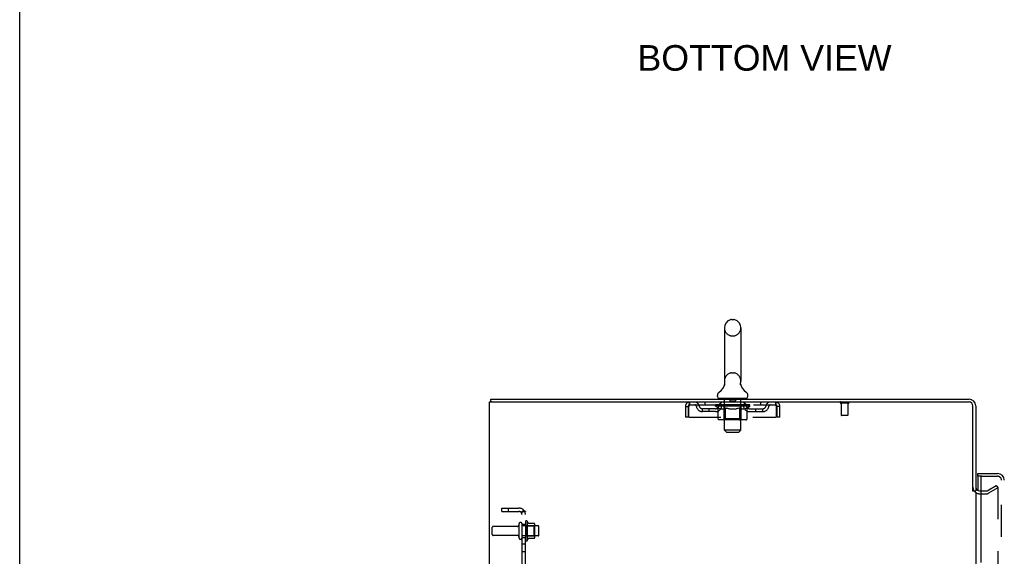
# Model space of a CAD drawing. Header units: inches. Extents: x 0 to 215, y 0 to 139.
# Tile 11 of 21: x 0 to 36, y 91 to 111. Entities that reach past the tile are written whole.
import ezdxf

# ---------------------------------------------------------------- set-up
doc = ezdxf.new("R2010")
doc.units = ezdxf.units.IN
doc.header["$LTSCALE"] = 11.804375
doc.header["$MEASUREMENT"] = 0
doc.linetypes.add('HIDDEN', pattern=[0.2, 0.1, -0.1])
doc.layers.get('0').update_dxf_attribs({"linetype": 'CONTINUOUS'})
for name, color, linetype in [('DEFAULT_2', 8, 'HIDDEN'), ('DIMENSIONS', 7, 'CONTINUOUS'), ('DOOR_ASSEMBLY', 7, 'CONTINUOUS'), ('SUBPANEL', 7, 'CONTINUOUS')]:
    doc.layers.add(name, color=color, linetype=linetype)
doc.styles.get("Standard").update_dxf_attribs({"font": 'arial.ttf'})

msp = doc.modelspace()

# ---------------------------------------------------------------- linework, layer by layer
at = {"color": 7, "linetype": 'Continuous'}
for p, q in [((0, 0), (0, 138.875)), ((26.347, 99.631), (26.434, 99.631)), ((26.085, 99.331), (26.085, 97.356)), ((26.697, 99.331), (26.697, 97.356)), ((26.091, 97.212), (26.089, 97.208)), ((26.685, 97.266), (26.686, 97.272)), ((26.685, 97.261), (26.685, 97.267)), ((26.685, 97.257), (26.685, 97.262)), ((26.685, 97.252), (26.685, 97.257)), ((26.685, 97.247), (26.685, 97.252)), ((26.685, 97.242), (26.685, 97.247)), ((26.686, 97.237), (26.685, 97.242)), ((26.686, 97.271), (26.687, 97.276)), ((26.686, 97.232), (26.686, 97.237)), ((26.687, 97.227), (26.686, 97.232)), ((26.687, 97.276), (26.688, 97.281)), ((26.688, 97.222), (26.687, 97.227)), ((26.688, 97.281), (26.689, 97.286)), ((26.689, 97.218), (26.688, 97.222)), ((17.443, 96.581), (17.443, 96.685)), ((25.828, 96.784), (25.828, 96.823)), ((25.891, 96.715), (25.891, 96.685)), ((26.891, 96.715), (25.891, 96.715)), ((26.891, 96.715), (26.891, 96.685)), ((26.953, 96.784), (26.953, 96.823)), ((17.481, 96.581), (17.447, 96.581)), ((35.287, 93.289), (35.391, 93.289))]:
    msp.add_line(p, q, dxfattribs=at)
at = {"color": 3, "linetype": 'Continuous'}
for p, q in [((17.443, 96.685), (35.144, 96.685)), ((17.391, 10.789), (17.391, 96.581)), ((17.391, 96.581), (17.447, 96.581)), ((17.481, 96.581), (35.144, 96.581)), ((35.287, 93.278), (35.287, 96.439)), ((35.391, 96.439), (35.391, 93.289)), ((35.391, 93.237), (35.391, 14.133)), ((35.533, 93.289), (35.595, 93.289))]:
    msp.add_line(p, q, dxfattribs=at)
at = {"color": 7, "linetype": 'Continuous'}
msp.add_lwpolyline([(26.093, 97.286), (26.094, 97.281), (26.095, 97.277), (26.095, 97.272), (26.096, 97.267), (26.096, 97.262), (26.096, 97.257), (26.097, 97.252), (26.096, 97.247), (26.096, 97.242), (26.096, 97.237), (26.095, 97.232), (26.094, 97.227), (26.093, 97.222), (26.092, 97.217), (26.091, 97.212)], dxfattribs=at)
for centre, radius, start, end in [((26.391, 99.331), 0.306, 105.6303, 180), ((26.347, 99.487), 0.144, 90, 105.6303), ((26.434, 99.487), 0.144, 74.3697, 90), ((26.391, 99.331), 0.306, 0, 74.3697), ((26.391, 97.356), 0.306, 180, 193.2053), ((26.391, 97.356), 0.306, 346.7947, 360), ((25.593, 97.372), 0.523, 304.6624, 347.2389), ((27.189, 97.372), 0.523, 192.7611, 235.3376), ((25.972, 96.823), 0.144, 124.6624, 180), ((25.897, 96.784), 0.069, 180, 265), ((26.884, 96.784), 0.069, 275, 360), ((26.809, 96.823), 0.144, 360, 55.3376)]:
    msp.add_arc(centre, radius, start, end, dxfattribs=at)
at = {"color": 3, "linetype": 'Continuous'}
for centre, radius, start, end in [((35.144, 96.439), 0.246, 0, 90), ((35.144, 96.439), 0.142, 0, 90), ((35.533, 93.432), 0.142, 180, 270)]:
    msp.add_arc(centre, radius, start, end, dxfattribs=at)
at = {"layer": 'DEFAULT_2', "color": 8, "linetype": 'HIDDEN'}
for p, q in [((26.347, 99.031), (26.434, 99.031)), ((26.347, 97.656), (26.434, 97.656)), ((26.071, 96.715), (26.071, 96.685)), ((26.091, 95.534), (26.091, 96.685)), ((26.286, 96.705), (26.286, 96.625)), ((26.486, 96.615), (26.296, 96.615)), ((26.496, 96.705), (26.496, 96.625)), ((26.691, 95.534), (26.691, 96.685)), ((26.711, 96.715), (26.711, 96.685)), ((24.641, 96.414), (24.641, 96.019)), ((24.641, 96.414), (24.745, 96.414)), ((24.745, 96.414), (24.745, 96.019)), ((24.775, 96.019), (24.775, 96.414)), ((24.808, 96.477), (24.808, 96.581)), ((24.808, 96.477), (27.974, 96.477)), ((25.276, 96.226), (25.276, 96.33)), ((25.759, 96.33), (25.276, 96.33)), ((25.759, 96.226), (25.276, 96.226)), ((25.359, 96.581), (25.359, 96.477)), ((25.526, 96.226), (25.526, 96.33)), ((25.757, 96.43), (25.757, 96.477)), ((25.857, 96.361), (25.757, 96.43)), ((27.024, 96.43), (25.757, 96.43)), ((25.767, 96.47), (25.767, 96.477)), ((25.776, 96.467), (25.776, 96.47)), ((25.776, 96.467), (27.006, 96.467)), ((25.785, 96.467), (25.785, 96.47)), ((25.785, 96.467), (25.785, 96.47)), ((25.796, 96.47), (25.796, 96.477)), ((25.812, 96.467), (25.812, 96.47)), ((25.814, 96.467), (25.814, 96.47)), ((25.842, 96.47), (25.842, 96.477)), ((25.857, 96.467), (25.857, 96.47)), ((25.857, 95.956), (25.857, 96.361)), ((25.857, 96.361), (25.871, 96.351)), ((25.859, 96.467), (25.859, 96.47)), ((26.064, 96.47), (25.862, 96.47)), ((25.885, 96.343), (25.871, 96.351)), ((25.898, 96.335), (25.884, 96.343)), ((25.912, 96.329), (25.898, 96.336)), ((25.906, 96.47), (25.906, 96.477)), ((25.907, 96.467), (25.907, 96.47)), ((25.908, 96.467), (25.908, 96.47)), ((25.911, 96.467), (25.911, 96.47)), ((25.925, 96.323), (25.911, 96.329)), ((25.918, 96.467), (25.918, 96.47)), ((25.918, 96.467), (25.918, 96.47)), ((25.921, 96.467), (25.921, 96.47)), ((25.925, 96.467), (25.925, 96.471)), ((25.938, 96.319), (25.925, 96.323)), ((25.929, 96.467), (25.929, 96.47)), ((26.042, 96.319), (25.938, 96.319)), ((25.943, 96.467), (25.943, 96.47)), ((25.953, 96.477), (25.953, 96.581)), ((25.961, 96.467), (25.961, 96.47)), ((25.962, 96.467), (25.962, 96.473)), ((25.982, 96.467), (25.982, 96.47)), ((25.982, 96.467), (25.982, 96.47)), ((25.984, 96.47), (25.984, 96.477)), ((25.993, 96.467), (25.993, 96.47)), ((25.997, 96.467), (25.997, 96.47)), ((26.007, 96.467), (26.007, 96.47)), ((26.018, 96.467), (26.018, 96.474)), ((26.033, 96.467), (26.033, 96.47)), ((26.036, 96.467), (26.036, 96.47)), ((26.042, 96.319), (26.056, 96.323)), ((26.069, 96.329), (26.055, 96.323)), ((26.064, 96.467), (26.064, 96.47)), ((26.131, 96.47), (26.069, 96.47)), ((26.083, 96.336), (26.069, 96.329)), ((26.074, 96.47), (26.074, 96.477)), ((26.078, 95.959), (26.078, 96.427)), ((26.081, 96.467), (26.081, 96.47)), ((26.096, 96.343), (26.083, 96.336)), ((26.085, 96.467), (26.085, 96.47)), ((26.091, 96.467), (26.091, 96.476)), ((26.096, 96.467), (26.096, 96.47)), ((26.11, 96.352), (26.096, 96.343)), ((26.107, 96.467), (26.107, 96.47)), ((26.124, 96.361), (26.11, 96.352)), ((26.124, 95.956), (26.124, 96.361)), ((26.124, 96.361), (26.153, 96.352)), ((26.131, 96.467), (26.131, 96.47)), ((26.206, 96.47), (26.146, 96.47)), ((26.181, 96.343), (26.153, 96.352)), ((26.167, 96.467), (26.167, 96.47)), ((26.174, 96.47), (26.174, 96.477)), ((26.178, 96.467), (26.178, 96.47)), ((26.18, 96.467), (26.18, 96.476)), ((26.209, 96.335), (26.181, 96.343)), ((26.183, 96.467), (26.183, 96.47)), ((26.19, 96.467), (26.19, 96.471)), ((26.206, 96.467), (26.206, 96.47)), ((26.237, 96.329), (26.209, 96.336)), ((26.286, 96.47), (26.232, 96.47)), ((26.264, 96.323), (26.236, 96.329)), ((26.245, 96.467), (26.245, 96.47)), ((26.292, 96.319), (26.264, 96.323)), ((26.276, 96.47), (26.391, 96.477)), ((26.281, 96.47), (26.281, 96.477)), ((26.281, 96.47), (26.281, 96.477)), ((26.281, 96.477), (26.281, 96.477)), ((26.281, 96.467), (26.281, 96.47)), ((26.285, 96.467), (26.285, 96.471)), ((26.286, 96.467), (26.286, 96.47)), ((26.287, 96.467), (26.287, 96.47)), ((26.49, 96.319), (26.292, 96.319)), ((26.37, 96.47), (26.322, 96.47)), ((26.327, 96.467), (26.327, 96.47)), ((26.37, 96.467), (26.37, 96.47)), ((26.388, 96.471), (26.388, 96.47)), ((26.388, 96.467), (26.388, 96.471)), ((26.388, 96.467), (26.388, 96.47)), ((26.391, 96.47), (26.391, 96.477)), ((26.391, 96.477), (26.505, 96.47)), ((26.393, 96.467), (26.393, 96.471)), ((26.393, 96.471), (26.393, 96.47)), ((26.393, 96.467), (26.393, 96.47)), ((26.411, 96.467), (26.411, 96.47)), ((26.411, 96.47), (26.46, 96.47)), ((26.454, 96.467), (26.454, 96.47)), ((26.49, 96.319), (26.518, 96.323)), ((26.495, 96.467), (26.495, 96.47)), ((26.495, 96.467), (26.495, 96.47)), ((26.495, 96.47), (26.55, 96.47)), ((26.496, 96.467), (26.496, 96.471)), ((26.5, 96.47), (26.5, 96.477)), ((26.5, 96.477), (26.501, 96.477)), ((26.5, 96.467), (26.5, 96.47)), ((26.501, 96.47), (26.501, 96.477)), ((26.546, 96.329), (26.517, 96.323)), ((26.537, 96.467), (26.537, 96.47)), ((26.574, 96.336), (26.545, 96.329)), ((26.602, 96.344), (26.573, 96.336)), ((26.576, 96.467), (26.576, 96.47)), ((26.576, 96.47), (26.635, 96.47)), ((26.591, 96.467), (26.591, 96.471)), ((26.598, 96.467), (26.598, 96.47)), ((26.601, 96.467), (26.601, 96.476)), ((26.631, 96.352), (26.601, 96.343)), ((26.604, 96.467), (26.604, 96.47)), ((26.607, 96.47), (26.607, 96.477)), ((26.614, 96.467), (26.614, 96.47)), ((26.659, 96.362), (26.63, 96.352)), ((26.651, 96.467), (26.651, 96.47)), ((26.651, 96.47), (26.713, 96.47)), ((26.659, 95.956), (26.659, 96.362)), ((26.659, 96.362), (26.674, 96.352)), ((26.689, 96.343), (26.674, 96.352)), ((26.675, 96.467), (26.675, 96.47)), ((26.686, 96.467), (26.686, 96.47)), ((26.703, 96.336), (26.689, 96.343)), ((26.69, 96.467), (26.69, 96.476)), ((26.696, 96.467), (26.696, 96.47)), ((26.7, 96.467), (26.7, 96.47)), ((26.703, 95.959), (26.703, 96.427)), ((26.718, 96.329), (26.703, 96.336)), ((26.707, 96.47), (26.707, 96.477)), ((26.732, 96.323), (26.717, 96.329)), ((26.718, 96.467), (26.718, 96.47)), ((26.718, 96.47), (27.024, 96.47)), ((26.746, 96.319), (26.732, 96.323)), ((26.745, 96.467), (26.745, 96.47)), ((26.84, 96.319), (26.746, 96.319)), ((26.748, 96.467), (26.748, 96.47)), ((26.763, 96.467), (26.763, 96.474)), ((26.775, 96.467), (26.775, 96.47)), ((26.784, 96.467), (26.784, 96.47)), ((26.788, 96.467), (26.788, 96.47)), ((26.798, 96.47), (26.798, 96.477)), ((26.799, 96.467), (26.799, 96.47)), ((26.799, 96.467), (26.799, 96.47)), ((26.82, 96.467), (26.82, 96.473)), ((26.82, 96.467), (26.82, 96.47)), ((26.828, 96.477), (26.828, 96.581)), ((26.838, 96.467), (26.838, 96.47)), ((26.84, 96.319), (26.854, 96.323)), ((26.852, 96.467), (26.852, 96.47)), ((26.869, 96.329), (26.854, 96.323)), ((26.857, 96.467), (26.857, 96.471)), ((26.86, 96.467), (26.86, 96.47)), ((26.863, 96.467), (26.863, 96.47)), ((26.863, 96.467), (26.863, 96.47)), ((26.883, 96.336), (26.868, 96.329)), ((26.871, 96.467), (26.871, 96.47)), ((26.874, 96.467), (26.874, 96.47)), ((26.874, 96.467), (26.874, 96.47)), ((26.876, 96.47), (26.876, 96.477)), ((26.898, 96.344), (26.883, 96.336)), ((26.912, 96.353), (26.897, 96.344)), ((26.903, 96.474), (27.023, 96.475)), ((26.903, 96.47), (26.903, 96.474)), ((26.927, 96.363), (26.912, 96.352)), ((26.922, 96.467), (26.922, 96.47)), ((26.925, 96.467), (26.925, 96.47)), ((26.927, 96.363), (27.024, 96.43)), ((26.927, 95.956), (26.927, 96.363)), ((26.939, 96.47), (26.939, 96.477)), ((26.968, 96.467), (26.968, 96.47)), ((26.969, 96.467), (26.969, 96.47)), ((26.986, 96.47), (26.986, 96.477)), ((26.996, 96.467), (26.996, 96.47)), ((26.997, 96.467), (26.997, 96.47)), ((27.006, 96.467), (27.006, 96.47)), ((27.014, 96.47), (27.014, 96.477)), ((27.022, 96.33), (27.505, 96.33)), ((27.022, 96.226), (27.505, 96.226)), ((27.023, 96.47), (27.023, 96.475)), ((27.024, 96.43), (27.024, 96.47)), ((27.255, 96.226), (27.255, 96.33)), ((27.422, 96.581), (27.422, 96.477)), ((27.505, 96.226), (27.505, 96.33)), ((27.974, 96.581), (27.974, 96.477)), ((28.007, 96.414), (28.007, 96.019)), ((28.037, 96.019), (28.037, 96.414)), ((28.141, 96.414), (28.037, 96.414)), ((28.141, 96.019), (28.141, 96.414)), ((30.679, 96.538), (30.395, 96.538)), ((30.413, 96.538), (30.413, 96.091)), ((30.661, 96.538), (30.661, 96.091)), ((24.745, 96.019), (24.641, 96.019)), ((24.775, 96.019), (28.007, 96.019)), ((26.884, 95.919), (25.899, 95.919)), ((26.078, 95.959), (26.038, 95.919)), ((26.703, 95.959), (26.078, 95.959)), ((26.136, 95.923), (26.133, 95.926)), ((26.141, 95.92), (26.138, 95.921)), ((26.143, 95.919), (26.141, 95.92)), ((26.146, 95.919), (26.143, 95.919)), ((26.703, 95.959), (26.743, 95.919)), ((28.141, 96.019), (28.037, 96.019)), ((30.651, 96.081), (30.423, 96.081)), ((26.16, 95.465), (26.091, 95.534)), ((26.691, 95.534), (26.091, 95.534)), ((26.622, 95.465), (26.691, 95.534)), ((26.16, 95.465), (26.622, 95.465)), ((35.811, 93.293), (36.151, 93.49)), ((36.203, 93.4), (35.863, 93.203)), ((36.151, 93.49), (36.203, 93.4)), ((36.203, 93.42), (36.203, 13.951)), ((35.533, 93.185), (35.795, 93.185)), ((35.595, 93.289), (35.795, 93.289)), ((17.495, 91.675), (17.495, 91.945)), ((18.422, 91.975), (17.525, 91.975)), ((18.485, 91.553), (18.485, 92.068)), ((18.595, 91.553), (18.595, 92.068)), ((19.19, 91.998), (18.595, 91.998)), ((18.72, 92.144), (18.72, 91.476)), ((18.74, 91.994), (18.72, 92.014)), ((18.74, 91.994), (18.74, 91.627)), ((18.74, 91.994), (19.036, 91.994)), ((18.79, 92.166), (18.79, 91.454)), ((19.045, 92.088), (18.817, 92.088)), ((19.036, 91.994), (19.056, 92.014)), ((19.036, 91.994), (19.036, 91.627)), ((19.056, 92.066), (19.056, 91.554)), ((19.22, 91.653), (19.22, 91.968)), ((18.422, 91.645), (17.525, 91.645)), ((19.19, 91.623), (18.595, 91.623)), ((18.74, 91.627), (18.72, 91.607)), ((18.74, 91.627), (19.036, 91.627)), ((19.045, 91.533), (18.817, 91.533)), ((19.036, 91.627), (19.056, 91.607))]:
    msp.add_line(p, q, dxfattribs=at)
for points in [[(24.775, 96.414), (24.777, 96.433), (24.779, 96.451), (24.782, 96.469), (24.784, 96.487), (24.786, 96.503), (24.789, 96.518), (24.791, 96.532), (24.793, 96.545), (24.796, 96.555), (24.798, 96.565), (24.801, 96.572), (24.803, 96.577), (24.805, 96.58), (24.808, 96.581)], [(24.775, 96.414), (24.777, 96.421), (24.779, 96.428), (24.782, 96.435), (24.784, 96.441), (24.786, 96.448), (24.789, 96.453), (24.791, 96.459), (24.793, 96.463), (24.796, 96.467), (24.798, 96.471), (24.801, 96.474), (24.803, 96.475), (24.805, 96.477), (24.808, 96.477)], [(27.974, 96.581), (27.976, 96.58), (27.978, 96.577), (27.981, 96.572), (27.983, 96.565), (27.985, 96.555), (27.988, 96.545), (27.99, 96.532), (27.992, 96.518), (27.995, 96.503), (27.997, 96.487), (28, 96.469), (28.002, 96.451), (28.004, 96.433), (28.007, 96.414)], [(27.974, 96.477), (27.976, 96.477), (27.978, 96.475), (27.981, 96.474), (27.983, 96.471), (27.985, 96.467), (27.988, 96.463), (27.99, 96.459), (27.992, 96.453), (27.995, 96.448), (27.997, 96.441), (28, 96.435), (28.002, 96.428), (28.004, 96.421), (28.007, 96.414)], [(25.899, 95.919), (25.894, 95.919), (25.889, 95.92), (25.884, 95.921), (25.879, 95.923), (25.875, 95.926), (25.87, 95.929), (25.867, 95.932), (25.863, 95.936), (25.86, 95.941), (25.858, 95.945), (25.857, 95.95), (25.857, 95.956)], [(26.125, 95.945), (26.124, 95.95), (26.124, 95.956)], [(26.126, 95.941), (26.125, 95.945), (26.125, 95.95), (26.124, 95.956)], [(26.138, 95.921), (26.136, 95.923), (26.133, 95.926), (26.131, 95.929), (26.129, 95.932), (26.128, 95.936), (26.126, 95.941)], [(26.131, 95.929), (26.129, 95.932), (26.128, 95.936)], [(26.638, 95.919), (26.641, 95.919), (26.643, 95.92), (26.646, 95.921), (26.648, 95.923), (26.65, 95.926), (26.653, 95.929), (26.655, 95.932), (26.656, 95.936), (26.658, 95.941), (26.659, 95.945), (26.659, 95.95), (26.659, 95.956)], [(26.884, 95.919), (26.889, 95.919), (26.894, 95.92), (26.9, 95.921), (26.904, 95.923), (26.909, 95.926), (26.913, 95.929), (26.917, 95.932), (26.921, 95.936), (26.923, 95.941), (26.925, 95.945), (26.927, 95.95), (26.927, 95.956)], [(36.186, 93.44), (36.186, 93.44), (36.184, 93.439), (36.182, 93.439), (36.18, 93.438), (36.178, 93.437)], [(36.19, 93.439), (36.188, 93.439), (36.186, 93.44)], [(36.19, 93.439), (36.191, 93.438), (36.193, 93.438), (36.195, 93.437), (36.197, 93.435), (36.198, 93.434), (36.199, 93.432), (36.2, 93.43), (36.201, 93.428), (36.202, 93.426), (36.203, 93.424), (36.203, 93.422), (36.203, 93.42)]]:
    msp.add_lwpolyline(points, dxfattribs=at)
for centre, radius, start, end in [((26.391, 99.331), 0.306, 180, 254.3697), ((26.391, 99.331), 0.306, 285.6303, 360), ((26.347, 99.174), 0.144, 254.3697, 270), ((26.434, 99.174), 0.144, 270, 285.6303), ((26.391, 97.356), 0.306, 105.6303, 180), ((26.347, 97.512), 0.144, 90, 105.6303), ((26.434, 97.512), 0.144, 74.3697, 90), ((26.391, 97.356), 0.306, 0, 74.3697), ((25.897, 96.784), 0.069, 265, 270), ((26.061, 96.685), 0.03, 0, 90), ((26.276, 96.705), 0.01, 0, 90), ((26.296, 96.625), 0.01, 180, 270), ((26.486, 96.625), 0.01, 270, 360), ((26.506, 96.705), 0.01, 90, 180), ((26.721, 96.685), 0.03, 90, 180), ((26.884, 96.784), 0.069, 270, 275), ((24.808, 96.414), 0.167, 90, 180), ((24.808, 96.414), 0.063, 90, 180), ((24.987, 96.414), 0.167, 8.0716, 90), ((24.987, 96.415), 0.0625, 7.9863, 90), ((25.276, 96.455), 0.229, 187.9863, 270), ((25.276, 96.455), 0.125, 188.0716, 270), ((25.759, 96.455), 0.125, 270, 351.9284), ((25.759, 96.455), 0.229, 270, 352.0137), ((26.048, 96.414), 0.167, 90, 171.9284), ((26.048, 96.415), 0.0625, 90, 172.0137), ((26.038, 96.427), 0.0398, 0, 90), ((26.743, 96.427), 0.0398, 90, 180), ((26.733, 96.414), 0.167, 8.0716, 90), ((26.734, 96.415), 0.0625, 7.9863, 90), ((27.022, 96.455), 0.229, 187.9863, 270), ((27.022, 96.455), 0.125, 188.0716, 270), ((27.505, 96.455), 0.125, 270, 351.9284), ((27.505, 96.455), 0.229, 270, 352.0137), ((27.794, 96.414), 0.167, 90, 171.9284), ((27.794, 96.415), 0.0625, 90, 172.0137), ((27.974, 96.414), 0.167, 0, 90), ((27.974, 96.414), 0.063, 0, 90), ((30.395, 96.56), 0.0215, 90, 270), ((30.679, 96.56), 0.0215, 270, 90), ((30.423, 96.091), 0.01, 180, 270), ((30.651, 96.091), 0.01, 270, 360), ((35.533, 93.432), 0.246, 180, 270), ((35.795, 93.322), 0.033, 270, 300), ((35.795, 93.322), 0.137, 270, 300), ((17.525, 91.945), 0.03, 90, 180), ((18.422, 92.038), 0.0625, 270, 360), ((18.54, 92.068), 0.055, 360, 180), ((18.758, 92.144), 0.0384, 34.4497, 180), ((18.189, 91.81), 0.698, 23.9679, 30.6631), ((18.836, 92.098), 0.01, 203.9679, 270), ((19.045, 92.078), 0.01, 5.1938, 90), ((18.914, 92.066), 0.141, 0, 5.2081), ((19.19, 91.968), 0.03, 360, 90), ((17.525, 91.675), 0.03, 180, 270), ((18.422, 91.583), 0.0625, 0, 90), ((18.54, 91.553), 0.055, 180, 0), ((18.189, 91.81), 0.698, 329.3369, 336.0321), ((18.836, 91.523), 0.01, 90, 156.0321), ((19.045, 91.543), 0.01, 270, 354.8062), ((18.914, 91.554), 0.141, 354.7919, 360), ((19.19, 91.653), 0.03, 270, 0), ((18.758, 91.476), 0.0384, 180, 325.5503)]:
    msp.add_arc(centre, radius, start, end, dxfattribs=at)
for centre, major_axis, ratio, start_param, end_param in [((26.391, 96.477), (0.633, 0.007), 0.05963, 2.96643, 3.140963), ((25.738, 96.465), (0.198, 0), 0.060556, 0.430652, 1.470503), ((26.391, 96.477), (0.633, 0), 0.060556, -3.141593, -2.96706), ((25.738, 96.458), (0.198, 0.002), 0.05963, 1.376596, 1.469874), ((26.391, 96.477), (0.633, 0.013), 0.05688, 2.791345, 2.965878), ((25.782, 96.465), (0.198, -0.002), 0.05963, 0.605815, 1.645666), ((25.713, 96.465), (0.198, 0.002), 0.05963, 0.25549, 1.295341), ((26.391, 96.477), (0.633, -0.007), 0.05963, -2.96643, -2.791898), ((25.782, 96.458), (0.198, 0), 0.060556, 1.551758, 1.645036), ((25.713, 96.458), (0.198, 0.004), 0.05688, 1.20151, 1.294789), ((25.783, 96.461), (0.164, 0.002), 0.05963, 1.065228, 1.614276), ((25.763, 96.461), (0.164, 0.003), 0.05688, 0.890143, 1.43919), ((25.821, 96.461), (0.164, 0), 0.060556, 1.240391, 1.789438), ((26.391, 96.477), (0.633, 0.019), 0.052395, 2.616403, 2.790936), ((25.844, 96.465), (0.198, -0.004), 0.05688, 0.7809, 1.820751), ((25.709, 96.465), (0.198, 0.004), 0.05688, 0.080405, 1.120256), ((26.391, 96.477), (0.633, -0.013), 0.05688, -2.791345, -2.616812), ((25.844, 96.458), (0.198, -0.002), 0.05963, 1.72692, 1.820198), ((25.709, 96.458), (0.198, 0.006), 0.052395, 1.026568, 1.119847), ((25.762, 96.461), (0.164, 0.005), 0.052395, 0.715201, 1.264248), ((25.877, 96.461), (0.164, -0.002), 0.05963, 1.415553, 1.9646), ((26.391, 96.477), (0.633, 0.025), 0.046319, 2.441654, 2.616187), ((25.924, 96.465), (0.198, -0.006), 0.052395, 0.955842, 1.995693), ((25.726, 96.465), (0.198, 0.006), 0.052395, -0.094537, 0.945314), ((26.391, 96.477), (0.633, -0.019), 0.052395, -2.616403, -2.44187), ((25.924, 96.458), (0.198, -0.004), 0.05688, 1.902006, 1.995284), ((25.726, 96.458), (0.198, 0.008), 0.046319, 0.851819, 0.945098), ((25.781, 96.461), (0.164, 0.006), 0.046319, 0.540452, 1.089499), ((25.948, 96.461), (0.164, -0.003), 0.05688, 1.590638, 2.139686), ((26.391, 96.477), (0.633, 0.029), 0.038841, 2.267123, 2.441656), ((26.017, 96.465), (0.198, -0.008), 0.046319, 1.130591, 2.170442), ((25.764, 96.465), (0.198, 0.008), 0.046319, -0.269286, 0.770565), ((26.391, 96.477), (0.633, -0.025), 0.046319, -2.441654, -2.267121), ((26.017, 96.458), (0.198, -0.006), 0.052395, 2.076947, 2.170226), ((25.764, 96.458), (0.198, 0.009), 0.038841, 0.677289, 0.770567), ((25.818, 96.461), (0.164, 0.008), 0.038841, 0.365921, 0.914969), ((26.032, 96.461), (0.164, -0.005), 0.052395, 1.76558, 2.314627), ((26.391, 96.477), (0.633, 0.033), 0.030195, 2.09281, 2.267343), ((26.122, 96.465), (0.198, -0.009), 0.038841, 1.305122, 2.344973), ((25.82, 96.465), (0.198, 0.009), 0.038841, -0.443817, 0.596034), ((26.391, 96.477), (0.633, -0.029), 0.038841, -2.267123, -2.092591), ((26.122, 96.458), (0.198, -0.008), 0.046319, 2.251696, 2.344975), ((25.82, 96.458), (0.198, 0.01), 0.030195, 0.502975, 0.596254), ((25.872, 96.461), (0.164, 0.009), 0.030195, 0.191608, 0.740655), ((26.128, 96.461), (0.164, -0.006), 0.046319, 1.940329, 2.489376), ((25.893, 96.465), (0.198, 0.01), 0.030195, -0.61813, 0.421721), ((26.235, 96.465), (0.198, -0.01), 0.030195, 1.479435, 2.519286), ((26.391, 96.477), (0.633, 0.036), 0.020645, 1.918687, 2.09322), ((26.391, 96.477), (0.633, -0.033), 0.030195, -2.09281, -1.918277), ((26.235, 96.458), (0.198, -0.009), 0.038841, 2.426227, 2.519505), ((25.893, 96.458), (0.198, 0.011), 0.020645, 0.328852, 0.422131), ((25.942, 96.461), (0.164, 0.009), 0.020645, 0.017485, 0.566532), ((26.231, 96.461), (0.164, -0.008), 0.038841, 2.11486, 2.663907), ((25.982, 96.465), (0.198, 0.011), 0.020645, -0.792253, 0.247598), ((26.353, 96.465), (0.198, -0.011), 0.020645, 1.653558, 2.693409), ((26.391, 96.477), (0.633, 0.038), 0.010478, 1.744704, 1.919237), ((26.391, 96.477), (0.633, -0.036), 0.020645, -1.918687, -1.744154), ((26.353, 96.458), (0.198, -0.01), 0.030195, 2.60054, 2.693819), ((25.982, 96.458), (0.198, 0.012), 0.010478, 0.154869, 0.248148), ((26.026, 96.461), (0.164, 0.01), 0.010478, 6.126688, 6.675735), ((26.34, 96.461), (0.164, -0.009), 0.030195, 2.289173, 2.83822), ((26.083, 96.465), (0.198, 0.012), 0.010478, -0.966236, -0.000846), ((26.471, 96.465), (0.198, -0.012), 0.010478, 1.827541, 2.867392), ((26.391, 96.477), (0.633, -0.038), 0.010478, -1.744704, -1.570171), ((26.471, 96.458), (0.198, -0.011), 0.020645, 2.774664, 2.867942), ((26.449, 96.461), (0.164, -0.009), 0.020645, 2.463296, 3.012344), ((26.31, 96.465), (0.198, 0.012), 0.010478, 0.274201, 1.314052), ((26.224, 96.461), (0.164, 0.01), 0.010478, -0.000483, 0.504314), ((26.193, 96.458), (0.198, 0.012), 0.010478, 0.099668, 0.192946), ((26.391, 96.477), (0.633, 0.038), 0.010478, -1.571421, -1.396888), ((26.588, 96.458), (0.198, -0.012), 0.010478, 2.948646, 3.041925), ((26.557, 96.461), (0.164, -0.01), 0.010478, 2.637279, 3.142076), ((26.429, 96.465), (0.198, 0.011), 0.020645, 0.448184, 1.488034), ((26.332, 96.461), (0.164, 0.009), 0.020645, 0.129249, 0.678296), ((26.31, 96.458), (0.198, 0.011), 0.020645, 0.273651, 0.366929), ((26.698, 96.465), (0.198, -0.012), 0.010478, -3.140747, -2.175357), ((26.391, 96.477), (0.633, 0.036), 0.020645, -1.397439, -1.222906), ((26.391, 96.477), (0.633, -0.038), 0.010478, 1.222355, 1.396888), ((26.546, 96.465), (0.198, 0.01), 0.030195, 0.622307, 1.662158), ((26.442, 96.461), (0.164, 0.009), 0.030195, 0.303372, 0.852419), ((26.755, 96.461), (0.164, -0.01), 0.010478, 2.749043, 3.29809), ((26.799, 96.465), (0.198, -0.011), 0.020645, 2.893995, 3.933846), ((26.429, 96.458), (0.198, 0.01), 0.030195, 0.447774, 0.541052), ((26.799, 96.458), (0.198, -0.012), 0.010478, 2.893445, 2.986723), ((26.391, 96.477), (0.633, 0.033), 0.030195, -1.223315, -1.048783), ((26.391, 96.477), (0.633, -0.036), 0.020645, 1.048373, 1.222906), ((26.659, 96.465), (0.198, 0.009), 0.038841, 0.79662, 1.836471), ((26.55, 96.461), (0.164, 0.008), 0.038841, 0.477686, 1.026733), ((26.839, 96.461), (0.164, -0.009), 0.020645, 2.57506, 3.124108), ((26.888, 96.465), (0.198, -0.01), 0.030195, 2.719872, 3.759723), ((26.764, 96.465), (0.198, 0.008), 0.046319, 0.971151, 2.011002), ((26.546, 96.458), (0.198, 0.009), 0.038841, 0.622087, 0.715366), ((26.888, 96.458), (0.198, -0.011), 0.020645, 2.719462, 2.812741), ((26.391, 96.477), (0.633, 0.029), 0.038841, -1.049002, -0.874469), ((26.391, 96.477), (0.633, -0.033), 0.030195, 0.87425, 1.048783), ((26.653, 96.461), (0.164, 0.006), 0.046319, 0.652216, 1.201263), ((26.858, 96.465), (0.198, 0.006), 0.052395, 1.1459, 2.185751), ((26.909, 96.461), (0.164, -0.009), 0.030195, 2.400937, 2.949985), ((26.961, 96.465), (0.198, -0.009), 0.038841, 2.545558, 3.585409), ((26.749, 96.461), (0.164, 0.005), 0.052395, 0.826965, 1.376012), ((26.659, 96.458), (0.198, 0.008), 0.046319, 0.796618, 0.889896), ((26.961, 96.458), (0.198, -0.01), 0.030195, 2.545339, 2.638617), ((26.937, 96.465), (0.198, 0.004), 0.05688, 1.320842, 2.360692), ((26.391, 96.477), (0.633, 0.025), 0.046319, -0.874471, -0.699939), ((26.391, 96.477), (0.633, -0.029), 0.038841, 0.699936, 0.874469), ((27.018, 96.465), (0.198, -0.008), 0.046319, 2.371028, 3.410879), ((26.963, 96.461), (0.164, -0.008), 0.038841, 2.226624, 2.775671), ((27, 96.465), (0.198, 0.002), 0.05963, 1.495927, 2.535778), ((26.834, 96.461), (0.164, 0.003), 0.05688, 1.001907, 1.550954), ((27.055, 96.465), (0.198, -0.006), 0.052395, 2.196279, 3.23613), ((27, 96.461), (0.164, -0.006), 0.046319, 2.052093, 2.601141), ((26.764, 96.458), (0.198, 0.006), 0.052395, 0.971367, 1.064645), ((27.018, 96.458), (0.198, -0.009), 0.038841, 2.371026, 2.464304), ((27.044, 96.465), (0.198, 0), 0.060556, 2.364024, 2.71094), ((27.072, 96.465), (0.198, -0.004), 0.05688, 2.021337, 3.061188), ((26.391, 96.477), (0.633, 0.019), 0.052395, -0.699723, -0.52519), ((27.068, 96.465), (0.198, -0.002), 0.05963, 1.846251, 2.886102), ((26.391, 96.477), (0.633, -0.025), 0.046319, 0.525406, 0.699939), ((26.905, 96.461), (0.164, 0.002), 0.05963, 1.176993, 1.72604), ((27.019, 96.461), (0.164, -0.005), 0.052395, 1.877344, 2.426392), ((26.96, 96.461), (0.164, 0), 0.060556, 1.352155, 1.901202), ((27.018, 96.461), (0.164, -0.003), 0.05688, 1.702402, 2.25145), ((26.998, 96.461), (0.164, -0.002), 0.05963, 1.527317, 2.076364), ((26.858, 96.458), (0.198, 0.004), 0.05688, 1.146309, 1.239587), ((27.055, 96.458), (0.198, -0.008), 0.046319, 2.196495, 2.289773), ((26.391, 96.477), (0.633, 0.013), 0.05688, -0.524781, -0.350248), ((26.391, 96.477), (0.633, -0.019), 0.052395, 0.350657, 0.52519), ((27.044, 96.458), (0.198, -0.002), 0.05963, 1.764997, 1.971333), ((26.937, 96.458), (0.198, 0.002), 0.05963, 1.321394, 1.414673), ((27.072, 96.458), (0.198, -0.006), 0.052395, 2.021746, 2.115024), ((26.391, 96.477), (0.633, 0.007), 0.05963, -0.349695, -0.175162), ((26.391, 96.477), (0.633, -0.013), 0.05688, 0.175715, 0.350248), ((27, 96.458), (0.198, 0), 0.060556, 1.496556, 1.589835), ((27.068, 96.458), (0.198, -0.004), 0.05688, 1.846804, 1.940083), ((26.391, 96.477), (0.633, -0.007), 0.05963, 6.27665, 6.458348), ((26.391, 96.477), (0.633, 0), 0.060556, -0.174533, -0.058352)]:
    msp.add_ellipse(centre, major_axis=major_axis, ratio=ratio, start_param=start_param, end_param=end_param, dxfattribs=at)
at = {"layer": 'DOOR_ASSEMBLY', "color": 7, "linetype": 'Continuous'}
for p, q in [((35.47, 93.831), (35.47, 93.935)), ((35.47, 93.811), (35.47, 93.304))]:
    msp.add_line(p, q, dxfattribs=at)
at = {"layer": 'DOOR_ASSEMBLY', "color": 3, "linetype": 'Continuous'}
for p, q in [((35.47, 93.935), (36.202, 93.935)), ((35.595, 90.643), (35.595, 93.811))]:
    msp.add_line(p, q, dxfattribs=at)
at = {"layer": 'DOOR_ASSEMBLY', "color": 8, "linetype": 'HIDDEN'}
for p, q in [((35.615, 93.831), (35.47, 93.831)), ((35.615, 93.831), (36.202, 93.831)), ((36.345, 13.682), (36.345, 93.689))]:
    msp.add_line(p, q, dxfattribs=at)
at = {"layer": 'DOOR_ASSEMBLY', "color": 7, "linetype": 'Continuous'}
for centre, radius, end in [((35.49, 93.811), 0.02, 180), ((36.285, 93.545), 0.26, 92.5866)]:
    msp.add_arc(centre, radius, 90, end, dxfattribs=at)
at = {"layer": 'DOOR_ASSEMBLY', "color": 3, "linetype": 'Continuous'}
for centre, radius, start, end in [((35.615, 93.811), 0.02, 90, 180), ((36.202, 93.689), 0.246, 0, 90)]:
    msp.add_arc(centre, radius, start, end, dxfattribs=at)
at = {"layer": 'DOOR_ASSEMBLY', "color": 8, "linetype": 'HIDDEN'}
msp.add_arc((36.202, 93.689), 0.142, 0, 90, dxfattribs=at)
at = {"layer": 'SUBPANEL', "color": 8, "linetype": 'HIDDEN'}
for p, q in [((17.845, 92.529), (17.845, 92.654)), ((17.845, 92.654), (18.483, 92.654)), ((18.095, 92.529), (18.095, 92.654)), ((17.845, 92.529), (18.483, 92.529)), ((18.666, 92.567), (18.569, 92.488)), ((18.595, 14.841), (18.595, 92.529)), ((18.595, 92.529), (18.72, 92.529)), ((18.72, 14.841), (18.72, 92.529)), ((18.595, 92.06), (18.72, 92.06)), ((18.595, 91.56), (18.72, 91.56)), ((18.595, 91.332), (18.72, 91.332)), ((18.595, 91.051), (18.72, 91.051))]:
    msp.add_line(p, q, dxfattribs=at)
for points in [[(18.569, 92.488), (18.569, 92.489), (18.569, 92.489), (18.569, 92.49), (18.569, 92.491), (18.569, 92.492), (18.57, 92.493), (18.571, 92.495), (18.572, 92.496), (18.573, 92.498), (18.575, 92.5), (18.577, 92.501)], [(18.577, 92.501), (18.58, 92.505), (18.582, 92.507), (18.584, 92.509), (18.586, 92.512), (18.588, 92.514), (18.59, 92.516), (18.591, 92.519), (18.592, 92.521), (18.593, 92.523), (18.594, 92.525), (18.595, 92.527), (18.595, 92.529)], [(18.591, 92.506), (18.591, 92.506), (18.591, 92.506), (18.591, 92.506), (18.591, 92.506), (18.592, 92.507), (18.592, 92.507), (18.593, 92.507), (18.593, 92.508), (18.594, 92.508), (18.595, 92.508), (18.595, 92.509), (18.596, 92.509), (18.596, 92.509), (18.597, 92.51), (18.598, 92.51), (18.598, 92.51), (18.599, 92.511), (18.6, 92.511), (18.6, 92.511), (18.601, 92.512), (18.602, 92.512), (18.603, 92.512), (18.603, 92.513), (18.604, 92.513), (18.605, 92.514), (18.606, 92.514), (18.607, 92.514), (18.607, 92.515), (18.608, 92.515), (18.609, 92.515), (18.61, 92.516), (18.611, 92.516), (18.612, 92.517), (18.613, 92.517), (18.614, 92.517), (18.614, 92.518), (18.615, 92.518), (18.616, 92.518), (18.617, 92.519), (18.618, 92.519), (18.619, 92.52), (18.62, 92.52), (18.621, 92.52), (18.622, 92.521), (18.624, 92.521), (18.625, 92.522), (18.626, 92.522), (18.627, 92.522), (18.628, 92.523), (18.629, 92.523), (18.63, 92.523), (18.631, 92.524), (18.633, 92.524), (18.634, 92.524), (18.635, 92.525), (18.636, 92.525), (18.637, 92.525), (18.638, 92.526), (18.639, 92.526), (18.64, 92.526), (18.641, 92.526), (18.642, 92.527), (18.643, 92.527), (18.644, 92.527), (18.645, 92.527), (18.646, 92.528), (18.647, 92.528), (18.648, 92.528), (18.649, 92.528), (18.65, 92.528), (18.651, 92.528), (18.652, 92.529), (18.652, 92.529), (18.653, 92.529), (18.654, 92.529), (18.654, 92.529), (18.654, 92.529)], [(18.594, 92.509), (18.594, 92.508), (18.593, 92.508), (18.593, 92.508), (18.592, 92.507), (18.592, 92.507), (18.592, 92.507), (18.591, 92.506), (18.591, 92.506), (18.591, 92.506), (18.591, 92.506), (18.591, 92.506)], [(18.654, 92.529), (18.654, 92.529), (18.654, 92.529), (18.654, 92.529), (18.654, 92.529), (18.654, 92.529), (18.654, 92.529), (18.653, 92.529), (18.653, 92.529), (18.652, 92.529), (18.651, 92.529)], [(18.666, 92.567), (18.668, 92.565), (18.67, 92.563), (18.673, 92.561), (18.676, 92.559), (18.679, 92.557), (18.683, 92.555), (18.686, 92.554), (18.69, 92.552)], [(18.69, 92.552), (18.697, 92.549), (18.7, 92.548), (18.704, 92.546), (18.707, 92.545), (18.709, 92.543), (18.712, 92.541), (18.714, 92.539), (18.716, 92.537), (18.718, 92.536), (18.719, 92.534), (18.719, 92.532), (18.72, 92.53), (18.72, 92.529)]]:
    msp.add_lwpolyline(points, dxfattribs=at)
for radius in [0.237, 0.112]:
    msp.add_arc((18.483, 92.417), radius, 0, 90, dxfattribs=at)

# ---------------------------------------------------------------- texts
at = {"layer": 'DIMENSIONS', "color": 2, "linetype": 'Continuous', "insert": (27.571, 109.79), "char_height": 0.94688, "width": 9.38427, "attachment_point": 2, "line_spacing_factor": 0.9}
msp.add_mtext('BOTTOM VIEW', dxfattribs=at)

doc.saveas('drawing.dxf')
